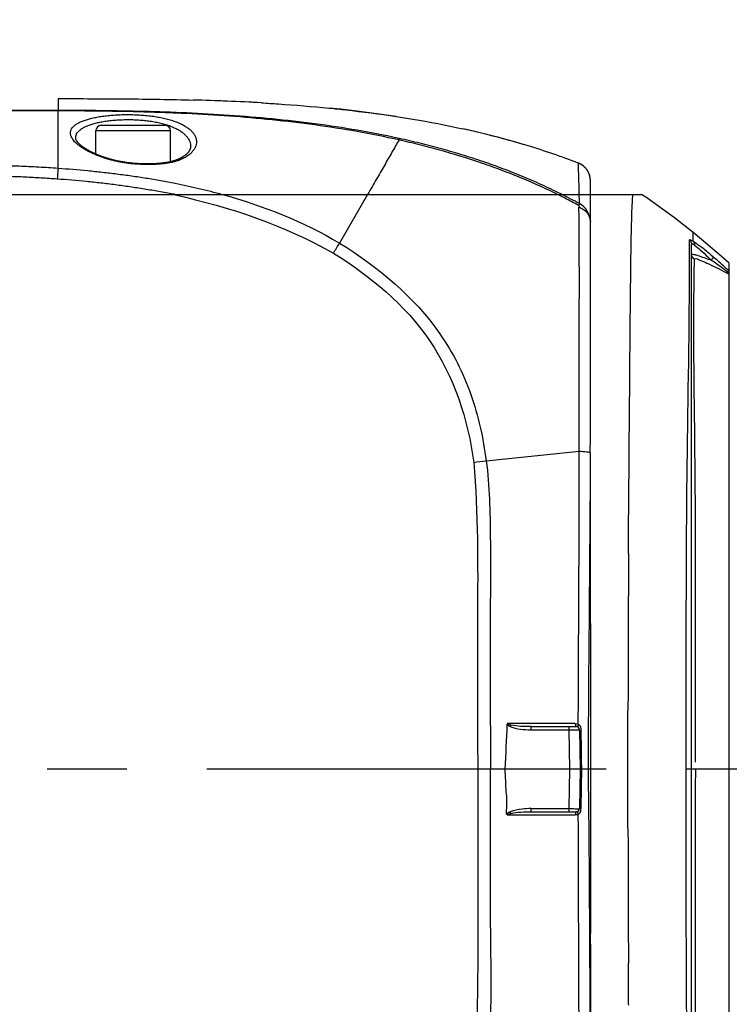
# Model space of a CAD drawing. Header units: millimetres. Extents: x 5828 to 6704, y 123 to 421.
# Tile 184 of 256: x 6536.97 to 6540.3, y 213.24 to 217.86. Entities that reach past the tile are written whole.
import ezdxf

# ---------------------------------------------------------------- set-up
doc = ezdxf.new("R2010")
doc.units = ezdxf.units.MM
doc.linetypes.add('CENTER', pattern=[0.6, 0.375, -0.075, 0.075, -0.075])
for name, color, linetype in [('中心线', 7, 'Continuous'), ('外形图', 7, 'Continuous'), ('尺寸标注', 7, 'Continuous'), ('运动范围', 7, 'Continuous')]:
    doc.layers.add(name, color=color, linetype=linetype)
doc.styles.add('微软雅黑', font='msyh.ttc', dxfattribs={"height": 1.5})
doc.dimstyles.new('尺寸标注_1_20比例', dxfattribs={"dimtxt": 1.5, "dimasz": 1.25, "dimexe": 0.5, "dimexo": 0.4, "dimgap": 0.5, "dimtad": 1, "dimdec": 1, "dimlfac": 20, "dimdsep": 46, "dimtxsty": '微软雅黑', "dimcen": 0.09, "dimadec": 0, "dimazin": 0, "dimtp": 0.01, "dimtm": 0.01, "dimtfac": 1, "dimtdec": 1, "dimtofl": 0, "dimtmove": 0, "dimatfit": 3, "dimfxl": 1, "dimtolj": 1, "dimarcsym": 0})

# ---------------------------------------------------------------- blocks, each defined once
blk = doc.blocks.new('*D1145')
at = {"layer": 'Defpoints', "color": 0}
for p in [(6564.9775, 227.1499), (6618.6004, 224.7716), (6488.2514, 214.3423), (6559.4529, 214.3423), (6635.7237, 214.3423)]:
    blk.add_point(p, dxfattribs=at)
at = {"layer": '尺寸标注', "color": 0, "lineweight": -2}
blk.add_arc((6559.4529, 214.3423), 13.9483, 15.13637, 174.86363, dxfattribs=at)
at = {"layer": '尺寸标注', "color": 0}
for points in [[(6572.7139, 217.9391), (6573.1206, 218.0298), (6573.1893, 216.7644)], [(6545.3524, 215.6004), (6545.7687, 215.5817), (6545.5045, 214.3423)]]:
    blk.add_solid(points, dxfattribs=at)
at = {"layer": '尺寸标注', "color": 0, "insert": (6557.2583, 229.4032), "char_height": 1.5, "attachment_point": 5, "rotation": 8.2904, "style": '微软雅黑'}
blk.add_mtext('\\A1;{\\fAlibaba PuHuiTi 3.0 55 Regular|b0|i0|c134|p18;-\\A1;170%%d}', dxfattribs=at)
blk = doc.blocks.new('*D1146')
at = {"layer": 'Defpoints', "color": 0}
for p in [(6488.2514, 214.3423), (6559.4529, 214.3423), (6635.7237, 214.3423), (6618.6004, 203.913), (6564.9841, 201.5194)]:
    blk.add_point(p, dxfattribs=at)
at = {"layer": '尺寸标注', "color": 0, "lineweight": -2}
blk.add_arc((6559.4529, 214.3423), 13.965, 185.13022, 344.86978, dxfattribs=at)
at = {"layer": '尺寸标注', "color": 0}
for points in [[(6545.7519, 213.1029), (6545.3356, 213.0842), (6545.4878, 214.3423)], [(6573.1371, 210.6519), (6572.7305, 210.7426), (6573.2057, 211.9173)]]:
    blk.add_solid(points, dxfattribs=at)
at = {"layer": '尺寸标注', "color": 0, "insert": (6555.4094, 202.3101), "char_height": 1.5, "attachment_point": 5, "rotation": 341.4248, "style": '微软雅黑'}
blk.add_mtext('\\A1;{\\fAlibaba PuHuiTi 3.0 55 Regular|b0|i0|c134|p18;+\\A1;170%%d}', dxfattribs=at)

msp = doc.modelspace()

# ---------------------------------------------------------------- linework, layer by layer
at = {"layer": '中心线', "linetype": 'CENTER', "ltscale": 5}
msp.add_line((6635.7237, 214.3423), (6488.2514, 214.3423), dxfattribs=at)
at = {"layer": '外形图', "linetype": 'ByBlock'}
for p, q in [((6537.1504, 217.4923), (6537.1503, 217.4366)), ((6537.1504, 217.4347), (6537.1503, 217.4366)), ((6537.1504, 217.1658), (6537.1504, 217.4347)), ((6538.6239, 217.4248), (6538.5887, 217.4293)), ((6538.6584, 217.4201), (6538.6239, 217.4248)), ((6538.6922, 217.4153), (6538.6584, 217.4201)), ((6538.7255, 217.4104), (6538.6922, 217.4153)), ((6538.7386, 217.4085), (6538.7255, 217.4104)), ((6537.3279, 217.2319), (6537.3279, 217.3423)), ((6537.3279, 217.3423), (6537.6779, 217.3423)), ((6537.3529, 217.3673), (6537.6529, 217.3673)), ((6537.6779, 217.1957), (6537.6779, 217.3423)), ((6539.3537, 217.2716), (6539.3431, 217.2748)), ((6539.6504, 216.0059), (6539.6504, 217.1072)), ((6525.2438, 217.0423), (6539.8901, 217.0423)), ((6537.6902, 217.0423), (6537.6994, 217.0403)), ((6538.6039, 217.0422), (6538.4719, 216.8136)), ((6539.5163, 217.0423), (6539.5163, 217.0423)), ((6539.599, 216.9991), (6539.5981, 216.997)), ((6540.1329, 216.8229), (6540.1335, 216.863)), ((6540.1727, 216.8308), (6540.1335, 216.863)), ((6540.1162, 216.813), (6540.1161, 216.8289)), ((6540.1162, 216.7161), (6540.1162, 216.813)), ((6540.1254, 211.8749), (6540.1254, 216.8096)), ((6540.2647, 216.7524), (6540.1727, 216.8308)), ((6540.2157, 216.7593), (6540.2256, 216.7509)), ((6540.2256, 216.7509), (6540.2324, 216.7452)), ((6540.3029, 216.7189), (6540.2647, 216.7524)), ((6540.1161, 216.6764), (6540.1162, 216.7161)), ((6540.1378, 216.664), (6540.1389, 216.7386)), ((6540.3029, 211.9674), (6540.3029, 216.7178)), ((6539.8378, 216.4499), (6539.8385, 216.5127)), ((6539.8385, 216.5127), (6539.8386, 216.5232)), ((6539.8386, 216.5232), (6539.8388, 216.5416)), ((6539.8371, 216.3731), (6539.8378, 216.4499)), ((6539.8366, 216.3147), (6539.8371, 216.3731)), ((6539.8362, 216.2718), (6539.8363, 216.2876)), ((6539.8363, 216.2876), (6539.8364, 216.2937)), ((6539.8364, 216.2937), (6539.8366, 216.3147)), ((6539.8357, 216.2173), (6539.8362, 216.2718)), ((6539.8349, 216.1186), (6539.8355, 216.1976)), ((6539.8355, 216.1976), (6539.8357, 216.2173)), ((6539.8345, 216.0661), (6539.8349, 216.1186)), ((6539.8338, 215.9859), (6539.8345, 216.0661)), ((6539.8331, 215.8836), (6539.8337, 215.9657)), ((6539.8337, 215.973), (6539.8338, 215.9859)), ((6539.8337, 215.9657), (6539.8337, 215.973)), ((6539.8322, 215.7586), (6539.8329, 215.8637)), ((6539.8329, 215.8637), (6539.8331, 215.8836)), ((6539.1611, 215.7916), (6539.5976, 215.8368)), ((6539.6498, 215.827), (6539.6504, 214.2299)), ((6539.8314, 215.6532), (6539.8322, 215.7586)), ((6539.8313, 215.6302), (6539.8314, 215.6532)), ((6539.8301, 215.4433), (6539.8313, 215.6302)), ((6539.8297, 215.3558), (6539.8299, 215.4077)), ((6539.8299, 215.4077), (6539.83, 215.4248)), ((6539.83, 215.4248), (6539.8301, 215.4433)), ((6539.827, 214.6005), (6539.8271, 214.6404)), ((6539.3595, 214.5571), (6539.2598, 214.5572)), ((6539.2772, 214.5497), (6539.274, 214.5423)), ((6539.4656, 214.557), (6539.3595, 214.5571)), ((6539.3714, 214.5276), (6539.3714, 214.5423)), ((6539.3714, 214.5276), (6539.5496, 214.5276)), ((6539.3719, 214.5423), (6539.5846, 214.5423)), ((6539.5498, 214.5569), (6539.4656, 214.557)), ((6539.5496, 214.5423), (6539.5496, 214.5276)), ((6539.5496, 214.5276), (6539.5529, 214.3423)), ((6539.5794, 214.5569), (6539.5498, 214.5569)), ((6539.5794, 214.5569), (6539.5868, 214.556)), ((6539.5868, 214.556), (6539.5936, 214.5533)), ((6539.5907, 214.5428), (6539.5917, 214.5405)), ((6539.5944, 214.5276), (6539.598, 214.5276)), ((6539.5996, 214.5276), (6539.6029, 214.3423)), ((6539.6085, 214.4281), (6539.607, 214.5275)), ((6540.1448, 214.375), (6540.1446, 214.4474)), ((6539.6092, 214.3834), (6539.6085, 214.4281)), ((6539.6098, 214.3422), (6539.6092, 214.3834)), ((6539.5529, 214.3423), (6539.5496, 214.157)), ((6539.6029, 214.3423), (6539.5996, 214.157)), ((6539.6086, 214.2587), (6539.6098, 214.3422)), ((6539.607, 214.1571), (6539.6086, 214.2587)), ((6539.6504, 214.2299), (6539.6507, 213.5712)), ((6539.3714, 214.1423), (6539.3714, 214.157)), ((6539.3714, 214.157), (6539.5496, 214.157)), ((6539.5496, 214.157), (6539.5496, 214.1423)), ((6539.5947, 214.1569), (6539.5981, 214.157)), ((6539.2598, 214.1274), (6539.3711, 214.1275)), ((6539.2772, 214.1349), (6539.274, 214.1423)), ((6539.3711, 214.1423), (6539.5846, 214.1423)), ((6539.3711, 214.1275), (6539.4796, 214.1276)), ((6539.4796, 214.1276), (6539.5498, 214.1277)), ((6539.5498, 214.1277), (6539.5794, 214.1277)), ((6539.5865, 214.1285), (6539.5794, 214.1277)), ((6539.5936, 214.1313), (6539.5865, 214.1285)), ((6539.5907, 214.1418), (6539.5918, 214.1441)), ((6539.8271, 214.0441), (6539.827, 214.0841)), ((6539.8297, 213.3288), (6539.8291, 213.4304)), ((6539.8299, 213.2767), (6539.8297, 213.3288)), ((6539.83, 213.2598), (6539.8299, 213.2767)), ((6539.8301, 213.2414), (6539.83, 213.2598)), ((6539.8302, 213.2344), (6539.8301, 213.2414))]:
    msp.add_line(p, q, dxfattribs=at)
for points in [[(6538.1052, 217.4725), (6538.0597, 217.475), (6538.013, 217.4773), (6537.965, 217.4795), (6537.9157, 217.4815), (6537.8649, 217.4834), (6537.8123, 217.485), (6537.7859, 217.4858)], [(6538.5887, 217.4293), (6538.5528, 217.4337), (6538.5162, 217.438), (6538.4787, 217.4421), (6538.4404, 217.4461), (6538.4233, 217.4478)], [(6539.0851, 217.3428), (6539.0575, 217.349), (6539.0492, 217.3509)], [(6539.3431, 217.2748), (6539.3186, 217.2821), (6539.2939, 217.2892), (6539.2689, 217.2963), (6539.2436, 217.3032), (6539.218, 217.3101), (6539.192, 217.3168), (6539.1658, 217.3235), (6539.1392, 217.33), (6539.1123, 217.3365), (6539.0851, 217.3428)], [(6537.4032, 217.2057), (6537.4, 217.2066), (6537.3967, 217.2075), (6537.3935, 217.2084), (6537.3903, 217.2094), (6537.3871, 217.2104), (6537.3839, 217.2113), (6537.3807, 217.2123), (6537.3775, 217.2133), (6537.3744, 217.2143), (6537.3713, 217.2154), (6537.3682, 217.2164), (6537.3651, 217.2175), (6537.362, 217.2185), (6537.359, 217.2196), (6537.356, 217.2207), (6537.353, 217.2218), (6537.35, 217.2229), (6537.347, 217.224), (6537.3441, 217.2252), (6537.3412, 217.2263), (6537.3383, 217.2275), (6537.3355, 217.2286), (6537.3327, 217.2298), (6537.3299, 217.231), (6537.3271, 217.2322), (6537.3244, 217.2334), (6537.3217, 217.2346), (6537.3191, 217.2358), (6537.3164, 217.237), (6537.3138, 217.2382), (6537.3113, 217.2395), (6537.3087, 217.2407), (6537.3062, 217.2419), (6537.3038, 217.2432), (6537.3013, 217.2444), (6537.299, 217.2457), (6537.2966, 217.2469), (6537.2943, 217.2482), (6537.292, 217.2495), (6537.2898, 217.2507), (6537.2876, 217.252), (6537.2855, 217.2532), (6537.2834, 217.2545), (6537.2813, 217.2558), (6537.2793, 217.257), (6537.2773, 217.2583), (6537.2754, 217.2595), (6537.2735, 217.2608), (6537.2716, 217.262), (6537.2698, 217.2633), (6537.268, 217.2645), (6537.2663, 217.2658), (6537.2646, 217.267), (6537.263, 217.2682), (6537.2614, 217.2694), (6537.2599, 217.2706), (6537.2584, 217.2718), (6537.257, 217.273), (6537.2556, 217.2742), (6537.2542, 217.2754), (6537.2529, 217.2765), (6537.2516, 217.2777), (6537.2504, 217.2788), (6537.2493, 217.2799), (6537.2481, 217.2811), (6537.247, 217.2822), (6537.246, 217.2832), (6537.245, 217.2843), (6537.2441, 217.2854), (6537.2432, 217.2864), (6537.2423, 217.2874), (6537.2415, 217.2884), (6537.2407, 217.2894), (6537.24, 217.2904), (6537.2393, 217.2914), (6537.2386, 217.2923), (6537.238, 217.2932), (6537.2374, 217.2941), (6537.2369, 217.295), (6537.2364, 217.2959), (6537.2359, 217.2967), (6537.2355, 217.2976), (6537.235, 217.2984), (6537.2347, 217.2992), (6537.2343, 217.2999), (6537.234, 217.3007), (6537.2338, 217.3015), (6537.2335, 217.3022), (6537.2333, 217.3029), (6537.2331, 217.3036), (6537.233, 217.3043), (6537.2329, 217.305), (6537.2328, 217.3057), (6537.2327, 217.3064), (6537.2327, 217.307)], [(6537.7723, 217.2669), (6537.7723, 217.2654), (6537.7722, 217.264), (6537.772, 217.2626), (6537.7718, 217.2613), (6537.7715, 217.2599), (6537.7712, 217.2586), (6537.7708, 217.2573), (6537.7704, 217.256), (6537.7699, 217.2548), (6537.7694, 217.2535), (6537.7689, 217.2523), (6537.7683, 217.2511), (6537.7677, 217.2499), (6537.767, 217.2487), (6537.7663, 217.2475), (6537.7656, 217.2463), (6537.7648, 217.2451), (6537.764, 217.2439), (6537.7631, 217.2427), (6537.7623, 217.2416), (6537.7613, 217.2404), (6537.7604, 217.2392), (6537.7594, 217.2381), (6537.7583, 217.2369), (6537.7573, 217.2358), (6537.7561, 217.2346), (6537.755, 217.2335), (6537.7538, 217.2323), (6537.7526, 217.2312), (6537.7513, 217.2301), (6537.75, 217.2289), (6537.7486, 217.2278), (6537.7472, 217.2267), (6537.7458, 217.2256), (6537.7444, 217.2245), (6537.7429, 217.2234), (6537.7413, 217.2224), (6537.7398, 217.2213), (6537.7382, 217.2202), (6537.7365, 217.2192), (6537.7349, 217.2181), (6537.7332, 217.2171), (6537.7314, 217.2161), (6537.7297, 217.2151), (6537.7279, 217.2141), (6537.726, 217.2131), (6537.7241, 217.2121), (6537.7222, 217.2112), (6537.7203, 217.2102), (6537.7183, 217.2093), (6537.7163, 217.2083), (6537.7143, 217.2074), (6537.7122, 217.2065), (6537.7101, 217.2056), (6537.708, 217.2048)], [(6537.708, 217.2048), (6537.7068, 217.2043), (6537.7054, 217.2038), (6537.704, 217.2032), (6537.7026, 217.2027), (6537.7011, 217.2022), (6537.6996, 217.2017), (6537.6979, 217.2011), (6537.6963, 217.2006), (6537.6946, 217.2001), (6537.6928, 217.1995), (6537.6909, 217.199), (6537.689, 217.1985), (6537.6871, 217.198), (6537.6851, 217.1974), (6537.6831, 217.1969), (6537.681, 217.1964), (6537.6788, 217.1959), (6537.6766, 217.1954), (6537.6743, 217.1949), (6537.672, 217.1944), (6537.6696, 217.194), (6537.6672, 217.1935), (6537.6646, 217.193), (6537.6621, 217.1926), (6537.6594, 217.1921), (6537.6568, 217.1917), (6537.6541, 217.1913), (6537.6513, 217.1909), (6537.6485, 217.1905), (6537.6456, 217.1901), (6537.6426, 217.1897), (6537.6396, 217.1893), (6537.6365, 217.189), (6537.6334, 217.1886), (6537.6302, 217.1883), (6537.627, 217.188), (6537.6237, 217.1877), (6537.6204, 217.1875), (6537.617, 217.1872), (6537.6136, 217.187), (6537.6101, 217.1868), (6537.6066, 217.1865), (6537.603, 217.1864), (6537.5994, 217.1862), (6537.5957, 217.186), (6537.5921, 217.1859), (6537.5884, 217.1858), (6537.5846, 217.1857), (6537.5809, 217.1856), (6537.5771, 217.1856), (6537.5733, 217.1856), (6537.5695, 217.1856), (6537.5656, 217.1856), (6537.5618, 217.1856), (6537.5579, 217.1857), (6537.5541, 217.1857), (6537.5502, 217.1858), (6537.5464, 217.1859), (6537.5425, 217.1861), (6537.5387, 217.1862), (6537.5349, 217.1864), (6537.5311, 217.1866), (6537.5273, 217.1868), (6537.5235, 217.187), (6537.5198, 217.1872), (6537.516, 217.1875), (6537.5123, 217.1878), (6537.5087, 217.1881), (6537.505, 217.1884), (6537.5014, 217.1887), (6537.4978, 217.1891), (6537.4943, 217.1894), (6537.4907, 217.1898), (6537.4873, 217.1902), (6537.4838, 217.1906), (6537.4804, 217.191), (6537.477, 217.1914), (6537.4737, 217.1918), (6537.4704, 217.1923), (6537.4671, 217.1927), (6537.4639, 217.1932), (6537.4607, 217.1937), (6537.4575, 217.1942), (6537.4544, 217.1947), (6537.4513, 217.1952), (6537.4483, 217.1957), (6537.4453, 217.1963), (6537.4423, 217.1968), (6537.4394, 217.1974), (6537.4366, 217.1979), (6537.4337, 217.1985), (6537.431, 217.1991), (6537.4282, 217.1996), (6537.4255, 217.2002), (6537.4228, 217.2008), (6537.4202, 217.2014), (6537.4176, 217.202), (6537.4151, 217.2026), (6537.4126, 217.2032), (6537.4102, 217.2039), (6537.4078, 217.2045), (6537.4055, 217.2051), (6537.4032, 217.2057)], [(6539.602, 217.1859), (6539.6006, 217.1866), (6539.5992, 217.1872), (6539.5979, 217.1879), (6539.5965, 217.1885), (6539.5951, 217.1891), (6539.5937, 217.1896)], [(6539.6491, 217.1223), (6539.6488, 217.1238), (6539.6485, 217.1253), (6539.6482, 217.1268), (6539.6478, 217.1283), (6539.6474, 217.1297), (6539.647, 217.1312), (6539.6466, 217.1327), (6539.6462, 217.1341), (6539.6457, 217.1356), (6539.6452, 217.137), (6539.6447, 217.1384), (6539.6441, 217.1398), (6539.6435, 217.1412), (6539.6429, 217.1426), (6539.6423, 217.144), (6539.6417, 217.1454), (6539.641, 217.1468), (6539.6403, 217.1481), (6539.6396, 217.1495), (6539.6388, 217.1508), (6539.6381, 217.1521), (6539.6373, 217.1534), (6539.6365, 217.1547), (6539.6357, 217.156), (6539.6348, 217.1572), (6539.6339, 217.1585), (6539.633, 217.1597), (6539.6321, 217.1609), (6539.6312, 217.1621), (6539.6302, 217.1633), (6539.6293, 217.1644), (6539.6283, 217.1656), (6539.6273, 217.1667), (6539.6262, 217.1678), (6539.6252, 217.1689), (6539.6241, 217.17), (6539.623, 217.1711), (6539.6219, 217.1721), (6539.6208, 217.1731), (6539.6196, 217.1741), (6539.6185, 217.1751), (6539.6173, 217.1761), (6539.6161, 217.177), (6539.6149, 217.1779), (6539.6136, 217.1788), (6539.6124, 217.1797), (6539.6112, 217.1806), (6539.6099, 217.1814), (6539.6086, 217.1822), (6539.6073, 217.183), (6539.606, 217.1838), (6539.6047, 217.1845), (6539.6033, 217.1852), (6539.602, 217.1859)], [(6539.6503, 217.1087), (6539.6503, 217.1102), (6539.6502, 217.1118), (6539.6501, 217.1133), (6539.65, 217.1148), (6539.6499, 217.1163), (6539.6497, 217.1178), (6539.6495, 217.1193), (6539.6493, 217.1208), (6539.6491, 217.1223)], [(6539.6504, 217.1072), (6539.6503, 217.1087), (6539.6503, 217.1102), (6539.6502, 217.1118), (6539.6501, 217.1133), (6539.65, 217.1148), (6539.6499, 217.1163), (6539.6497, 217.1178), (6539.6495, 217.1193), (6539.6493, 217.1208), (6539.6491, 217.1223)], [(6540.1335, 216.863), (6540.046, 216.9319), (6539.9149, 217.026), (6539.8901, 217.0423)], [(6539.5964, 216.9832), (6539.5991, 216.9831), (6539.5995, 216.9856), (6539.5948, 216.9904)], [(6539.2597, 214.5539), (6539.2604, 214.55), (6539.2672, 214.5459), (6539.2741, 214.5423)], [(6539.2772, 214.5497), (6539.2706, 214.5514), (6539.2645, 214.5536), (6539.2606, 214.5572)], [(6539.5936, 214.5533), (6539.5914, 214.5474), (6539.5907, 214.5428)], [(6539.2741, 214.1423), (6539.2676, 214.1391), (6539.2615, 214.1349), (6539.2601, 214.1311)], [(6539.2602, 214.1273), (6539.2651, 214.1312), (6539.2709, 214.1333), (6539.2772, 214.1349)], [(6539.5936, 214.1313), (6539.5914, 214.1372), (6539.5907, 214.1418)]]:
    msp.add_lwpolyline(points, dxfattribs=at)
for centre, radius, start, end in [((6537.4877, 206.5006), 10.9893, 86.77883, 88.44518), ((6537.3529, 217.3423), 0.025, 90, 180), ((6537.6529, 217.3423), 0.025, 0, 90), ((6538.1798, 213.3852), 4.0599, 73.1922, 77.6343), ((6538.3247, 213.87), 3.5539, 69.0797, 73.169), ((6539.5621, 217.1072), 0.0882, 0, 69.0441), ((6528.1915, 216.7956), 11.4093, 1.23911, 1.43434), ((6537.0116, 213.6783), 3.4337, 78.4364, 78.6015), ((6538.3624, 214.7593), 2.5489, 63.1859, 63.5967), ((6538.2904, 214.5941), 2.738, 63.4002, 63.7865), ((6538.3644, 214.7633), 2.5444, 62.7326, 63.1859), ((6538.3184, 214.6509), 2.6746, 62.3756, 63.3915), ((6538.3767, 214.7874), 2.5173, 61.0598, 62.7301), ((6538.3358, 214.6844), 2.6369, 61.3789, 62.3753), ((6519.627, 216.8775), 19.972, 0.3493, 0.47237), ((6531.1191, 221.199), 8.5613, 328.81964, 329.18688), ((6539.4846, 215.9067), 1.1229, 51.4307, 52.7579), ((6539.2163, 215.5692), 1.5541, 50.4442, 51.4527), ((6539.0255, 215.5255), 1.6972, 45.335, 46.1281), ((6539.031, 215.344), 1.8457, 50.0694, 50.4632), ((6539.2176, 215.5632), 1.5578, 47.9484, 49.3546), ((6539.6125, 215.1935), 1.6542, 68.5073, 68.942), ((6539.3314, 215.4205), 1.5839, 54.807, 55.9385), ((6539.2073, 215.2425), 1.8009, 52.6995, 54.8417), ((6539.2322, 215.5791), 1.5362, 47.5962, 47.9529), ((6539.3873, 215.7473), 1.3074, 45.8767, 47.6472), ((6539.6103, 215.4111), 1.4341, 61.3862, 61.762), ((6539.654, 215.4912), 1.3428, 61.1065, 61.3853), ((6539.6066, 215.9746), 0.9916, 45.4027, 45.8291), ((6539.3742, 215.4622), 1.525, 52.4855, 52.686), ((6503.7626, 216.0193), 35.8878, 359.69532, 0.01247), ((6537.6901, 226.4583), 10.7678, 277.53734, 277.85183), ((6733.2521, 214.2951), 193.4254, 179.685801, 179.897704), ((6531.5515, 214.8126), 7.7125, 356.50433, 358.0784), ((6539.5846, 214.5273), 0.015, 1, 90), ((6550.5008, 214.4526), 10.8607, 179.60493, 180.58512), ((6510.3657, 214.3551), 29.7792, 359.83033, 359.97542), ((6539.371, 213.7732), 0.3839, 89.9401, 96.2369), ((6539.5846, 214.1573), 0.015, 270, 359), ((6730.7802, 214.3827), 190.9535, 180.101587, 180.285725), ((6526.9602, 213.3191), 12.693, 358.75037, 1.13802)]:
    msp.add_arc(centre, radius, start, end, dxfattribs=at)
for points, knots in [([(6537.1504, 217.4923), (6537.2559, 217.4923), (6537.4678, 217.492), (6537.6797, 217.4887), (6537.7859, 217.4858)], [0, 0, 0, 0, 0.498304, 1, 1, 1, 1]), ([(6537.1504, 217.4347), (6536.9799, 217.4349), (6536.7243, 217.435), (6536.3835, 217.4351), (6536.1279, 217.4351), (6535.8722, 217.4352), (6535.5314, 217.4353), (6535.1054, 217.4356), (6534.5942, 217.4359), (6534.083, 217.4364), (6533.5718, 217.4369), (6532.8903, 217.4376), (6532.0385, 217.4388), (6531.0164, 217.4404), (6529.9945, 217.4423), (6529.3133, 217.4438), (6528.9727, 217.4446)], [0, 0, 0, 0, 0.062519, 0.093778, 0.125037, 0.156296, 0.187555, 0.250071, 0.312585, 0.375097, 0.437606, 0.500113, 0.625114, 0.750099, 0.875062, 1, 1, 1, 1]), ([(6537.1503, 217.4366), (6536.9801, 217.4367), (6536.6396, 217.4367), (6536.1289, 217.4368), (6535.6181, 217.437), (6535.1074, 217.4373), (6534.5967, 217.4377), (6533.9158, 217.4384), (6533.0648, 217.4394), (6532.0436, 217.441), (6530.6824, 217.4434), (6529.6616, 217.4457), (6528.9811, 217.4474)], [0, 0, 0, 0, 0.06252, 0.125039, 0.187557, 0.250074, 0.312589, 0.375101, 0.500117, 0.625119, 0.750102, 1, 1, 1, 1]), ([(6538.7528, 217.3051), (6538.6872, 217.3195), (6538.5554, 217.3451), (6538.3563, 217.3752), (6538.1561, 217.398), (6537.9554, 217.4144), (6537.7543, 217.4257), (6537.5531, 217.4325), (6537.3517, 217.436), (6537.2175, 217.4366), (6537.1503, 217.4366)], [0, 0, 0, 0, 0.124992, 0.249987, 0.374985, 0.499985, 0.624987, 0.749991, 0.874996, 1, 1, 1, 1]), ([(6538.1052, 217.4725), (6538.1318, 217.4709), (6538.2379, 217.4643), (6538.344, 217.4557), (6538.4233, 217.4478)], [0, 0, 0, 0, 0.250287, 1, 1, 1, 1]), ([(6538.4233, 217.4478), (6538.4497, 217.4452), (6538.5551, 217.4342), (6538.6601, 217.4205), (6538.7386, 217.4085)], [0, 0, 0, 0, 0.250482, 1, 1, 1, 1]), ([(6538.7516, 217.2981), (6538.6862, 217.3129), (6538.5545, 217.3391), (6538.3556, 217.37), (6538.1556, 217.3936), (6537.9551, 217.4108), (6537.7876, 217.4207), (6537.6535, 217.4264), (6537.5194, 217.4306), (6537.3517, 217.4338), (6537.2175, 217.4346), (6537.1504, 217.4347)], [0, 0, 0, 0, 0.124995, 0.249992, 0.374991, 0.499992, 0.624994, 0.687495, 0.749997, 0.874999, 1, 1, 1, 1]), ([(6537.2084, 217.3301), (6537.2084, 217.3318), (6537.2085, 217.3352), (6537.2095, 217.3402), (6537.2111, 217.3451), (6537.2142, 217.3516), (6537.2188, 217.3578), (6537.2244, 217.3635), (6537.2294, 217.3678), (6537.2351, 217.3719), (6537.2415, 217.3759), (6537.2485, 217.3798), (6537.2591, 217.3848), (6537.2738, 217.3907), (6537.2934, 217.3968), (6537.3152, 217.4022), (6537.339, 217.4069), (6537.3646, 217.4107), (6537.3917, 217.4138), (6537.42, 217.4159), (6537.4492, 217.4172), (6537.479, 217.4176), (6537.5091, 217.417), (6537.5391, 217.4155), (6537.5686, 217.413), (6537.5974, 217.4095), (6537.625, 217.405), (6537.6513, 217.3995), (6537.676, 217.393), (6537.6988, 217.3857), (6537.7196, 217.3774), (6537.7382, 217.3684), (6537.7545, 217.3586), (6537.7684, 217.3482), (6537.7799, 217.3372), (6537.7889, 217.3257), (6537.7953, 217.3138), (6537.7985, 217.3035), (6537.7998, 217.2953), (6537.8, 217.2912), (6537.7999, 217.2892)], [0, 0, 0, 0, 0.007506, 0.014997, 0.022601, 0.030439, 0.047233, 0.056404, 0.066184, 0.076625, 0.087763, 0.099626, 0.112233, 0.13971, 0.170202, 0.203568, 0.239618, 0.2781, 0.31867, 0.360949, 0.404521, 0.448931, 0.493713, 0.538395, 0.582514, 0.625628, 0.667335, 0.707279, 0.745165, 0.780766, 0.813925, 0.844566, 0.872689, 0.898385, 0.921824, 0.943277, 0.963117, 0.981828, 0.990947, 1, 1, 1, 1]), ([(6537.2327, 217.307), (6537.2326, 217.3087), (6537.2328, 217.312), (6537.2336, 217.317), (6537.2351, 217.3218), (6537.238, 217.3283), (6537.2433, 217.3361), (6537.2521, 217.3448), (6537.2632, 217.3528), (6537.2767, 217.3603), (6537.2925, 217.3671), (6537.3104, 217.3732), (6537.3303, 217.3786), (6537.3521, 217.3832), (6537.3755, 217.3871), (6537.4003, 217.3901), (6537.4262, 217.3923), (6537.453, 217.3936), (6537.4803, 217.394), (6537.5078, 217.3935), (6537.5353, 217.3919), (6537.5624, 217.3895), (6537.5887, 217.386), (6537.614, 217.3815), (6537.6381, 217.376), (6537.6606, 217.3696), (6537.6814, 217.3623), (6537.7003, 217.3541), (6537.7172, 217.3451), (6537.7319, 217.3354), (6537.7445, 217.3251), (6537.7547, 217.3142), (6537.7627, 217.3028), (6537.7684, 217.291), (6537.7718, 217.279), (6537.7724, 217.2709), (6537.7723, 217.2669)], [0, 0, 0, 0, 0.008009, 0.015988, 0.024052, 0.032314, 0.049824, 0.069249, 0.091088, 0.115647, 0.143066, 0.173357, 0.20643, 0.242108, 0.280139, 0.320211, 0.36196, 0.404979, 0.448832, 0.493062, 0.537207, 0.58081, 0.623437, 0.664689, 0.704219, 0.741739, 0.777037, 0.809977, 0.840507, 0.868659, 0.894546, 0.918371, 0.94042, 0.961068, 0.98076, 1, 1, 1, 1]), ([(6538.7386, 217.4085), (6538.7647, 217.4045), (6538.8686, 217.3878), (6538.9721, 217.3679), (6539.0492, 217.3509)], [0, 0, 0, 0, 0.250508, 1, 1, 1, 1]), ([(6537.3986, 217.204), (6537.3848, 217.2078), (6537.3647, 217.2141), (6537.3388, 217.2236), (6537.3208, 217.2309), (6537.3039, 217.2386), (6537.2883, 217.2465), (6537.2738, 217.2546), (6537.2607, 217.2629), (6537.2489, 217.2713), (6537.2385, 217.2798), (6537.2296, 217.2882), (6537.2222, 217.2967), (6537.2163, 217.3051), (6537.2119, 217.3135), (6537.2092, 217.3218), (6537.2085, 217.3274), (6537.2084, 217.3301)], [0, 0, 0, 0, 0.179685, 0.264861, 0.346485, 0.424282, 0.498021, 0.567506, 0.632583, 0.693152, 0.749169, 0.800655, 0.847738, 0.890666, 0.929868, 0.966005, 1, 1, 1, 1]), ([(6538.7516, 217.2981), (6538.7462, 217.2888), (6538.7351, 217.2697), (6538.7182, 217.2405), (6538.7007, 217.2101), (6538.6826, 217.1786), (6538.6639, 217.146), (6538.6446, 217.1123), (6538.6245, 217.0776), (6538.6109, 217.0542), (6538.6039, 217.0423)], [0, 0, 0, 0, 0.109971, 0.22429, 0.342927, 0.465874, 0.5931, 0.724562, 0.860221, 1, 1, 1, 1]), ([(6539.4956, 217.0423), (6539.4662, 217.0569), (6539.4067, 217.085), (6539.3161, 217.1238), (6539.2243, 217.1596), (6539.1004, 217.2035), (6538.9747, 217.2421), (6538.8476, 217.2757), (6538.7837, 217.2909), (6538.7516, 217.2981)], [0, 0, 0, 0, 0.125, 0.249999, 0.374998, 0.5, 0.749986, 0.874993, 1, 1, 1, 1]), ([(6538.7517, 217.2981), (6538.7518, 217.299), (6538.7521, 217.3004), (6538.7524, 217.3024), (6538.7526, 217.3039), (6538.7528, 217.3048), (6538.7528, 217.3051)], [0, 0, 0, 0, 0.351033, 0.635867, 0.852638, 1, 1, 1, 1]), ([(6539.4998, 217.0505), (6539.4702, 217.0651), (6539.4105, 217.0931), (6539.3196, 217.1321), (6539.2274, 217.168), (6539.1342, 217.2009), (6539.04, 217.231), (6538.945, 217.2584), (6538.8492, 217.2832), (6538.785, 217.2981), (6538.7528, 217.3051)], [0, 0, 0, 0, 0.125, 0.250001, 0.375003, 0.500004, 0.625005, 0.750004, 0.875002, 1, 1, 1, 1]), ([(6537.7999, 217.2892), (6537.7999, 217.2852), (6537.799, 217.277), (6537.7951, 217.265), (6537.7887, 217.2532), (6537.7798, 217.2419), (6537.7684, 217.2311), (6537.7547, 217.2209), (6537.7385, 217.2116), (6537.7267, 217.2062), (6537.7205, 217.2037)], [0, 0, 0, 0, 0.097576, 0.198534, 0.305685, 0.421378, 0.547468, 0.685352, 0.836016, 1, 1, 1, 1]), ([(6537.3986, 217.204), (6537.399, 217.2044), (6537.3997, 217.205), (6537.401, 217.2056), (6537.4021, 217.2059), (6537.4029, 217.2058), (6537.4032, 217.2057)], [0, 0, 0, 0, 0.304159, 0.565763, 0.792874, 1, 1, 1, 1]), ([(6537.7205, 217.2037), (6537.7155, 217.2016), (6537.7049, 217.198), (6537.6881, 217.1935), (6537.6701, 217.1899), (6537.6512, 217.1871), (6537.6315, 217.185), (6537.6112, 217.1835), (6537.5905, 217.1827), (6537.5693, 217.1826), (6537.5478, 217.183), (6537.5262, 217.184), (6537.5045, 217.1856), (6537.4827, 217.1879), (6537.4611, 217.1909), (6537.4398, 217.1945), (6537.4189, 217.1988), (6537.4053, 217.2022), (6537.3986, 217.204)], [0, 0, 0, 0, 0.049742, 0.103098, 0.159451, 0.218275, 0.279132, 0.341656, 0.405544, 0.470536, 0.536408, 0.60294, 0.669907, 0.737051, 0.804061, 0.870558, 0.936067, 1, 1, 1, 1]), ([(6537.7205, 217.2037), (6537.7195, 217.2042), (6537.7174, 217.2051), (6537.7141, 217.2057), (6537.7109, 217.2057), (6537.7089, 217.2052), (6537.708, 217.2048)], [0, 0, 0, 0, 0.269686, 0.523604, 0.765205, 1, 1, 1, 1]), ([(6531.2984, 217.1829), (6531.5422, 217.1829), (6532.0297, 217.1828), (6532.7611, 217.1828), (6533.3706, 217.1828), (6533.8583, 217.1827), (6534.2241, 217.1827), (6534.5899, 217.1827), (6534.8947, 217.1827), (6535.1386, 217.1826), (6535.3215, 217.1826), (6535.5044, 217.1826), (6535.6568, 217.1826), (6535.7788, 217.1826), (6535.8703, 217.1826), (6535.9617, 217.1826), (6536.0532, 217.1826), (6536.1446, 217.1826), (6536.2361, 217.1825), (6536.3276, 217.1825), (6536.419, 217.1826), (6536.5105, 217.1827), (6536.6019, 217.1826), (6536.6934, 217.1822), (6536.7849, 217.1812), (6536.8763, 217.1793), (6536.9525, 217.1768), (6537.0134, 217.1741), (6537.0743, 217.1709), (6537.1199, 217.168), (6537.1504, 217.1658)], [0, 0, 0, 0, 0.124953, 0.249926, 0.374914, 0.437413, 0.499915, 0.56242, 0.624927, 0.656181, 0.687435, 0.718691, 0.749946, 0.765574, 0.781202, 0.79683, 0.812458, 0.828086, 0.843715, 0.859343, 0.874972, 0.8906, 0.906228, 0.921857, 0.937486, 0.953114, 0.968743, 0.976557, 0.984372, 1, 1, 1, 1]), ([(6537.1504, 217.1658), (6537.1501, 217.1629), (6537.1495, 217.1561), (6537.1485, 217.1445), (6537.1474, 217.1308), (6537.1467, 217.1209), (6537.1463, 217.1158)], [0, 0, 0, 0, 0.17463, 0.411061, 0.692753, 1, 1, 1, 1]), ([(6537.1504, 217.1658), (6537.1965, 217.1625), (6537.2656, 217.1567), (6537.3576, 217.1472), (6537.4265, 217.1391), (6537.4952, 217.1299), (6537.5638, 217.1196), (6537.6322, 217.108), (6537.6776, 217.0993), (6537.7003, 217.0948)], [0, 0, 0, 0, 0.250007, 0.375012, 0.500014, 0.625015, 0.750013, 0.875008, 1, 1, 1, 1]), ([(6539.5972, 217.0812), (6539.597, 217.0897), (6539.5966, 217.102), (6539.5962, 217.1179), (6539.5959, 217.1285), (6539.5956, 217.1383), (6539.5953, 217.1472), (6539.595, 217.1552), (6539.5948, 217.1624), (6539.5945, 217.1687), (6539.5943, 217.1735), (6539.5942, 217.1768), (6539.5941, 217.179), (6539.594, 217.181), (6539.594, 217.1828), (6539.5939, 217.1844), (6539.5939, 217.1858), (6539.5938, 217.1869), (6539.5938, 217.1877), (6539.5937, 217.1883), (6539.5937, 217.1886), (6539.5937, 217.1889), (6539.5937, 217.1892), (6539.5937, 217.1893), (6539.5937, 217.1894), (6539.5937, 217.1895), (6539.5937, 217.1895), (6539.5937, 217.1896), (6539.5937, 217.1896), (6539.5937, 217.1896), (6539.5937, 217.1896)], [0, 0, 0, 0, 0.235723, 0.341608, 0.439525, 0.52949, 0.611518, 0.685629, 0.751843, 0.810182, 0.860669, 0.882975, 0.903327, 0.921727, 0.938179, 0.952685, 0.965248, 0.975871, 0.984557, 0.988175, 0.99131, 0.993962, 0.996132, 0.99782, 0.998484, 0.999028, 0.999451, 0.999754, 0.999937, 1, 1, 1, 1]), ([(6527.4759, 217.1331), (6527.6771, 217.133), (6528.0795, 217.1329), (6528.6833, 217.1328), (6529.2872, 217.1328), (6529.8913, 217.1328), (6530.4955, 217.1327), (6531.0999, 217.1327), (6531.7043, 217.1327), (6532.3088, 217.1327), (6532.9134, 217.1327), (6533.518, 217.1327), (6534.0219, 217.1327), (6534.4251, 217.1327), (6534.7275, 217.1327), (6534.9794, 217.1327), (6535.181, 217.1326), (6535.3322, 217.1326), (6535.4834, 217.1326), (6535.6346, 217.1327), (6535.7606, 217.1327), (6535.8614, 217.1326), (6535.9622, 217.1326), (6536.063, 217.1325), (6536.1638, 217.1325), (6536.2647, 217.1326), (6536.3907, 217.1328), (6536.5167, 217.1329), (6536.6175, 217.1327), (6536.6931, 217.1323), (6536.7687, 217.1315), (6536.8443, 217.1302), (6536.9198, 217.1281), (6536.9828, 217.1257), (6537.0331, 217.1232), (6537.0835, 217.1203), (6537.1212, 217.1177), (6537.1463, 217.1158)], [0, 0, 0, 0, 0.062413, 0.124846, 0.187296, 0.249762, 0.312241, 0.374731, 0.437232, 0.499741, 0.562258, 0.624781, 0.687309, 0.718575, 0.749841, 0.781109, 0.796743, 0.812377, 0.828012, 0.843647, 0.859281, 0.867099, 0.874916, 0.890552, 0.898369, 0.906187, 0.921822, 0.937458, 0.945276, 0.953093, 0.960911, 0.968729, 0.976547, 0.984365, 0.988273, 0.992182, 1, 1, 1, 1]), ([(6537.1463, 217.1158), (6537.1919, 217.1126), (6537.2603, 217.1068), (6537.3513, 217.0972), (6537.4194, 217.0889), (6537.4874, 217.0796), (6537.5552, 217.0691), (6537.6228, 217.0574), (6537.6678, 217.0488), (6537.6902, 217.0443)], [0, 0, 0, 0, 0.250002, 0.375004, 0.500006, 0.625006, 0.750005, 0.875004, 1, 1, 1, 1]), ([(6537.7003, 217.0948), (6537.7189, 217.091), (6537.756, 217.0832), (6537.8115, 217.0706), (6537.8668, 217.0571), (6537.9035, 217.0474), (6537.9218, 217.0423)], [0, 0, 0, 0, 0.25001, 0.500012, 0.750012, 1, 1, 1, 1]), ([(6539.8388, 216.5416), (6539.8397, 216.6311), (6539.8409, 216.7981), (6539.8456, 216.9649), (6539.8493, 217.0423)], [0, 0, 0, 0, 0.536146, 1, 1, 1, 1]), ([(6539.5981, 216.997), (6539.5977, 216.9961), (6539.5966, 216.9938), (6539.5955, 216.9916), (6539.5948, 216.9904)], [0, 0, 0, 0, 0.436471, 1, 1, 1, 1]), ([(6539.5976, 215.8368), (6539.5971, 215.9485), (6539.5973, 216.3306), (6539.5999, 216.7128), (6539.5964, 216.9832)], [0, 0, 0, 0, 0.292252, 1, 1, 1, 1]), ([(6539.5964, 216.9831), (6539.6042, 216.9803), (6539.6314, 216.9673), (6539.6504, 216.9364), (6539.6504, 216.9145)], [0, 0, 0, 0, 0.274169, 1, 1, 1, 1]), ([(6538.4719, 216.8136), (6538.6524, 216.7027), (6538.9075, 216.4912), (6539.1019, 216.1072), (6539.1467, 215.8971), (6539.1611, 215.7916)], [0, 0, 0, 0, 0.498687, 0.749223, 1, 1, 1, 1]), ([(6540.1161, 216.8289), (6540.1161, 216.8304), (6540.1261, 216.8287), (6540.1289, 216.8254), (6540.1329, 216.8229)], [0, 0, 0, 0, 0.234877, 1, 1, 1, 1]), ([(6540.1161, 216.8289), (6540.118, 216.8274), (6540.1213, 216.8237), (6540.1234, 216.8192), (6540.1242, 216.8169)], [0, 0, 0, 0, 0.494625, 1, 1, 1, 1]), ([(6540.1242, 216.8169), (6540.1246, 216.8157), (6540.1251, 216.8133), (6540.1254, 216.8109), (6540.1254, 216.8096)], [0, 0, 0, 0, 0.505424, 1, 1, 1, 1]), ([(6540.1254, 216.8096), (6540.1254, 216.8103), (6540.1284, 216.8118), (6540.1303, 216.8098), (6540.1318, 216.809)], [0, 0, 0, 0, 0.282974, 1, 1, 1, 1]), ([(6540.1318, 216.809), (6540.133, 216.8083), (6540.1356, 216.8067), (6540.1382, 216.8049), (6540.1395, 216.8039)], [0, 0, 0, 0, 0.448097, 1, 1, 1, 1]), ([(6540.1329, 216.8229), (6540.135, 216.8215), (6540.1396, 216.8185), (6540.1441, 216.8154), (6540.1465, 216.8137)], [0, 0, 0, 0, 0.46596, 1, 1, 1, 1]), ([(6540.133, 216.8228), (6540.1347, 216.8212), (6540.1375, 216.8172), (6540.139, 216.8126), (6540.1394, 216.8102)], [0, 0, 0, 0, 0.485719, 1, 1, 1, 1]), ([(6540.1394, 216.8102), (6540.1395, 216.8091), (6540.1397, 216.8071), (6540.1397, 216.805), (6540.1395, 216.8039)], [0, 0, 0, 0, 0.500756, 1, 1, 1, 1]), ([(6538.4436, 216.7666), (6538.6162, 216.6589), (6538.9431, 216.3905), (6539.0758, 215.9846), (6539.1026, 215.7835)], [0, 0, 0, 0, 0.500604, 1, 1, 1, 1]), ([(6540.1254, 216.7607), (6540.1254, 216.7626), (6540.1375, 216.761), (6540.1587, 216.7547), (6540.1874, 216.7447), (6540.2069, 216.7372)], [0, 0, 0, 0, 0.068662, 0.270415, 1, 1, 1, 1]), ([(6540.1389, 216.7386), (6540.1389, 216.7393), (6540.1493, 216.7437), (6540.1565, 216.7365), (6540.1641, 216.7337)], [0, 0, 0, 0, 0.080298, 1, 1, 1, 1]), ([(6540.2256, 216.7509), (6540.2264, 216.7498), (6540.2268, 216.7458), (6540.2249, 216.7424), (6540.2235, 216.7405)], [0, 0, 0, 0, 0.353544, 1, 1, 1, 1]), ([(6540.2235, 216.7405), (6540.2228, 216.7396), (6540.2214, 216.7378), (6540.2197, 216.7362), (6540.2188, 216.7353)], [0, 0, 0, 0, 0.457267, 1, 1, 1, 1]), ([(6540.1004, 214.446), (6540.1009, 214.8669), (6540.0989, 215.6104), (6540.1151, 216.3538), (6540.1161, 216.6764)], [0, 0, 0, 0, 0.566082, 1, 1, 1, 1]), ([(6540.1446, 214.4474), (6540.1432, 214.8905), (6540.1481, 215.6294), (6540.1337, 216.3683), (6540.1378, 216.664)], [0, 0, 0, 0, 0.599728, 1, 1, 1, 1]), ([(6539.5976, 215.837), (6539.6095, 215.8363), (6539.6259, 215.8336), (6539.646, 215.8327), (6539.6498, 215.8285)], [0, 0, 0, 0, 0.676498, 1, 1, 1, 1]), ([(6539.1026, 215.7835), (6539.1236, 215.5442), (6539.1186, 215.0627), (6539.1209, 214.5826), (6539.1209, 214.3423)], [0, 0, 0, 0, 0.499859, 1, 1, 1, 1]), ([(6539.1611, 215.7916), (6539.1768, 215.6718), (6539.1821, 215.4295), (6539.1788, 214.9466), (6539.1806, 214.584), (6539.1806, 214.3423)], [0, 0, 0, 0, 0.249948, 0.499915, 1, 1, 1, 1]), ([(6539.5496, 214.5276), (6539.5542, 214.5276), (6539.5691, 214.5276), (6539.5841, 214.5277), (6539.5944, 214.5276)], [0, 0, 0, 0, 0.305854, 1, 1, 1, 1]), ([(6539.5794, 214.5569), (6539.5794, 214.5546), (6539.58, 214.5504), (6539.5812, 214.5463), (6539.5821, 214.5446)], [0, 0, 0, 0, 0.542043, 1, 1, 1, 1]), ([(6539.5821, 214.5446), (6539.5825, 214.544), (6539.5831, 214.543), (6539.5842, 214.5423), (6539.5846, 214.5423)], [0, 0, 0, 0, 0.599778, 1, 1, 1, 1]), ([(6539.5993, 214.5484), (6539.5984, 214.5489), (6539.5965, 214.5498), (6539.5945, 214.5501), (6539.5934, 214.5501)], [0, 0, 0, 0, 0.47517, 1, 1, 1, 1]), ([(6539.598, 214.5276), (6539.5984, 214.5276), (6539.5988, 214.5274), (6539.5996, 214.5277), (6539.5996, 214.5276)], [0, 0, 0, 0, 0.745006, 1, 1, 1, 1]), ([(6539.1803, 214.3423), (6539.1803, 214.0995), (6539.1768, 213.6663), (6539.1858, 213.2326), (6539.1761, 213.0422)], [0, 0, 0, 0, 0.560166, 1, 1, 1, 1]), ([(6539.2601, 214.1311), (6539.2552, 214.1143), (6539.2595, 214.1996), (6539.2537, 214.2446), (6539.2518, 214.3071), (6539.2497, 214.3423)], [0, 0, 0, 0, 0.246998, 0.49991, 1, 1, 1, 1]), ([(6540.1158, 212.0594), (6540.1137, 212.3873), (6540.0994, 213.1187), (6540.1007, 213.8502), (6540.1004, 214.2537)], [0, 0, 0, 0, 0.448279, 1, 1, 1, 1]), ([(6540.1364, 212.1132), (6540.1354, 212.4323), (6540.1466, 213.1502), (6540.1436, 213.8681), (6540.1447, 214.2669)], [0, 0, 0, 0, 0.444552, 1, 1, 1, 1]), ([(6539.5496, 214.157), (6539.5542, 214.157), (6539.5692, 214.1569), (6539.5843, 214.1569), (6539.5947, 214.1569)], [0, 0, 0, 0, 0.307024, 1, 1, 1, 1]), ([(6539.5981, 214.157), (6539.5985, 214.157), (6539.5988, 214.1571), (6539.5996, 214.1569), (6539.5996, 214.157)], [0, 0, 0, 0, 0.745193, 1, 1, 1, 1]), ([(6539.6061, 214.1495), (6539.6061, 214.1505), (6539.6059, 214.1527), (6539.6052, 214.1547), (6539.6047, 214.1557)], [0, 0, 0, 0, 0.483626, 1, 1, 1, 1]), ([(6539.5803, 214.1347), (6539.58, 214.1336), (6539.5796, 214.1313), (6539.5794, 214.1289), (6539.5794, 214.1277)], [0, 0, 0, 0, 0.494048, 1, 1, 1, 1]), ([(6539.5846, 214.1423), (6539.5835, 214.1423), (6539.5815, 214.1392), (6539.5807, 214.1366), (6539.5803, 214.1347)], [0, 0, 0, 0, 0.36199, 1, 1, 1, 1])]:
    msp.add_open_spline(points, degree=3, knots=knots, dxfattribs=at)
for points in [[(6537.6994, 217.0403), (6537.9575, 216.9832), (6538.2138, 216.8971), (6538.4436, 216.7666)], [(6537.9219, 217.0423), (6538.1133, 216.9895), (6538.3015, 216.9156), (6538.4719, 216.8136)], [(6539.6502, 216.9145), (6539.6501, 216.9475), (6539.6287, 216.9849), (6539.5989, 216.999)], [(6540.1395, 216.8039), (6540.1488, 216.7971), (6540.1575, 216.7896), (6540.1661, 216.782)], [(6540.1465, 216.8137), (6540.1524, 216.8094), (6540.1583, 216.8051), (6540.1642, 216.8006)], [(6540.1389, 216.7386), (6540.1312, 216.7425), (6540.1254, 216.752), (6540.1254, 216.7607)], [(6540.1661, 216.782), (6540.1783, 216.7713), (6540.1901, 216.7603), (6540.2017, 216.7491)], [(6540.1641, 216.7337), (6540.1754, 216.7295), (6540.1865, 216.7247), (6540.1975, 216.7197)], [(6540.1975, 216.7197), (6540.2285, 216.7058), (6540.2589, 216.6906), (6540.2889, 216.6745)], [(6539.5936, 214.5533), (6539.5944, 214.9811), (6539.5987, 215.409), (6539.5976, 215.8368)], [(6539.6498, 215.8285), (6539.6475, 215.3948), (6539.6429, 214.9612), (6539.6403, 214.5275)], [(6539.8268, 214.3423), (6539.8268, 214.4284), (6539.8269, 214.5144), (6539.827, 214.6005)], [(6539.2741, 214.5423), (6539.3042, 214.5293), (6539.3386, 214.5276), (6539.3714, 214.5276)], [(6539.3714, 214.5423), (6539.3399, 214.5423), (6539.3079, 214.5429), (6539.2772, 214.5497)], [(6539.607, 214.5275), (6539.6069, 214.5349), (6539.6056, 214.5445), (6539.5993, 214.5484)], [(6540.1004, 214.2537), (6540.1003, 214.3178), (6540.1004, 214.3819), (6540.1004, 214.446)], [(6539.1209, 214.3423), (6539.1208, 213.909), (6539.127, 213.4755), (6539.1147, 213.0423)], [(6539.6406, 214.3417), (6539.6402, 214.2802), (6539.6408, 214.2187), (6539.6415, 214.1573)], [(6539.827, 214.0841), (6539.8269, 214.1701), (6539.8268, 214.2562), (6539.8268, 214.3423)], [(6539.3293, 214.1548), (6539.3105, 214.1527), (6539.2914, 214.1498), (6539.2741, 214.1423)], [(6539.6415, 214.1573), (6539.6458, 213.7856), (6539.6466, 213.4139), (6539.6488, 213.0423)], [(6539.2772, 214.1349), (6539.3079, 214.1417), (6539.3399, 214.1423), (6539.3714, 214.1423)], [(6539.5936, 214.1313), (6539.5998, 214.1352), (6539.6059, 214.1421), (6539.6061, 214.1495)], [(6539.5974, 213.0423), (6539.5964, 213.4053), (6539.5942, 213.7683), (6539.5936, 214.1313)]]:
    msp.add_open_spline(points, degree=3, dxfattribs=at)
at = {"layer": '运动范围'}
msp.add_arc((6559.4529, 214.3423), 60.06, 10, 350, dxfattribs=at)

# ---------------------------------------------------------------- dimensions: what is measured, and where the dimension line sits
at = {"layer": '尺寸标注'}
for base, line2, text, picture, middle in [((6564.9775, 227.1499), ((6559.4529, 214.3423), (6618.6004, 224.7716)), '\\A1;{\\fAlibaba PuHuiTi 3.0 55 Regular|b0|i0|c134|p18;-<>}', '*D1145', (6557.4417, 228.1449)), ((6564.9841, 201.5194), ((6559.4529, 214.3423), (6618.6004, 203.913)), '\\A1;{\\fAlibaba PuHuiTi 3.0 55 Regular|b0|i0|c134|p18;+<>}', '*D1146', (6555.0043, 201.1047))]:
    dim = msp.add_angular_dim_2l(base=base, line1=((6635.7237, 214.3423), (6488.2514, 214.3423)), line2=line2, text=text, dimstyle='尺寸标注_1_20比例', dxfattribs=at)
    dim.commit()
    dim.dimension.update_dxf_attribs({"geometry": picture, "text_midpoint": middle, "dimtype": 162})

doc.saveas('drawing.dxf')
